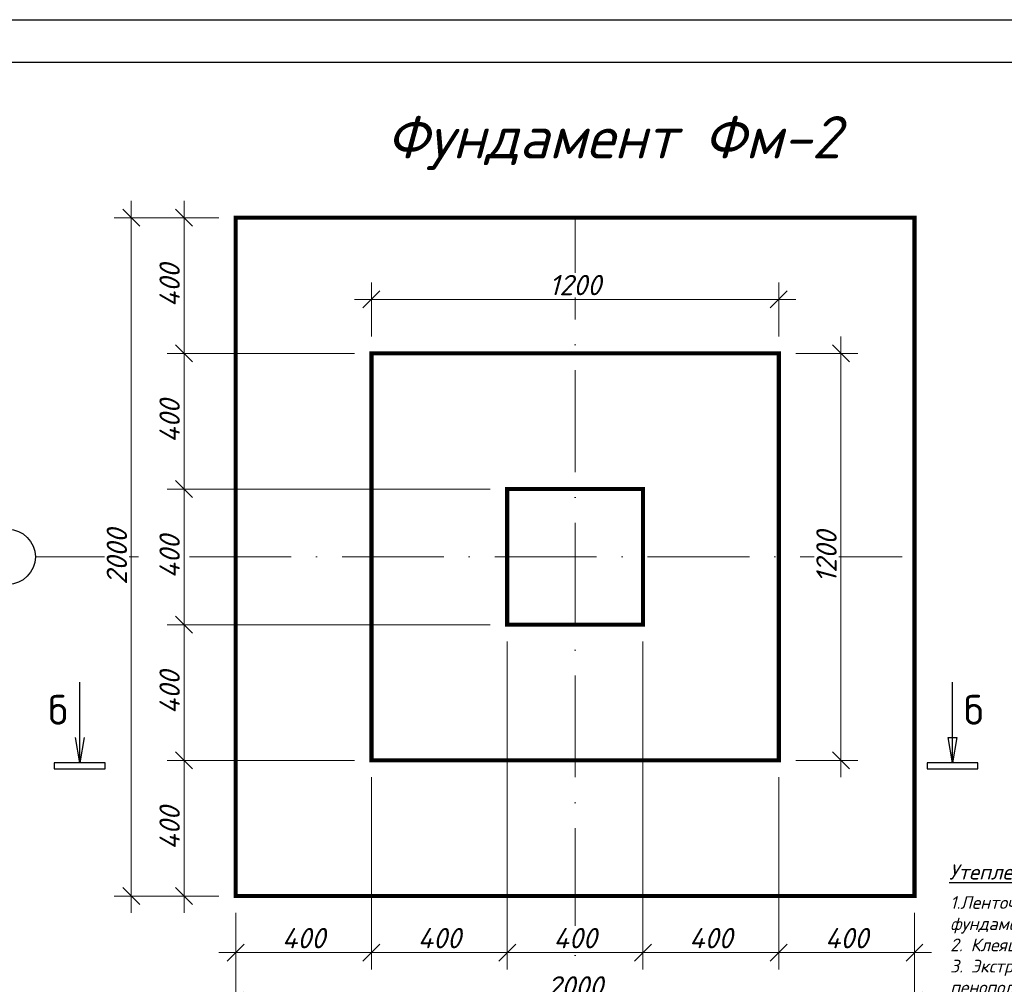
# Model space of a CAD drawing. Header units: millimetres. Extents: x 363306 to 7757304, y 1022887 to 1207196.
# Tile 28 of 256: x 531566 to 543171, y 1077300 to 1088678. Entities that reach past the tile are written whole.
import ezdxf

# ---------------------------------------------------------------- set-up
doc = ezdxf.new("R2010")
doc.units = ezdxf.units.MM
doc.linetypes.add('ACAD_ISO10W100', pattern=[18, 12, -3, 0, -3])
doc.layers.add('O3SAD', color=1, linetype='Continuous')
doc.layers.add('PLAN', color=250, linetype='Continuous', lineweight=25)
doc.layers.add('размеры', color=12, linetype='Continuous', lineweight=15)
doc.styles.get("Standard").update_dxf_attribs({"font": 'isocpeui.ttf'})
doc.styles.add('WMF-Times New Roman0', font='times.ttf')
doc.dimstyles.new('Санжар', dxfattribs={"dimtxt": 240, "dimasz": 200, "dimexe": 200, "dimexo": 200, "dimgap": 50, "dimtad": 1, "dimdec": 0, "dimtxsty": 'Standard', "dimblk": 'OBLIQUE', "dimcen": 2.5, "dimdle": 200, "dimclrd": 152, "dimclre": 152, "dimclrt": 152, "dimadec": 0, "dimazin": 0, "dimtfac": 1, "dimtdec": 0, "dimtmove": 0, "dimatfit": 3, "dimldrblk": 'OBLIQUE', "dimfxl": 0, "dimlwd": 0, "dimlwe": 0, "dimarcsym": 0})

# ---------------------------------------------------------------- blocks, each defined once
blk = doc.blocks.new('_Oblique')
at = {"color": 0, "linetype": 'ByBlock', "lineweight": -2}
blk.add_line((-0.5, -0.5), (0.5, 0.5), dxfattribs=at)
blk = doc.blocks.new('*D360')
at = {"lineweight": 0, "transparency": 16777216}
for p, q in [((535712, 1079742), (535712, 1077475)), ((534112, 1078142), (534112, 1077475)), ((533912, 1077675), (535912, 1077675))]:
    blk.add_line(p, q, dxfattribs=at)
at = {"layer": 'Defpoints', "color": 0, "lineweight": 25, "transparency": 16777216}
for p in [(535712, 1079942), (534112, 1078342), (535712, 1077675)]:
    blk.add_point(p, dxfattribs=at)
at = {"lineweight": 0, "transparency": 16777216, "xscale": 200, "yscale": 200, "zscale": 200, "rotation": 180}
blk.add_blockref('_Oblique', (534112, 1077675), dxfattribs=at)
at = {"lineweight": 0, "transparency": 16777216, "xscale": 200, "yscale": 200, "zscale": 200}
blk.add_blockref('_Oblique', (535712, 1077675), dxfattribs=at)
at = {"lineweight": 0, "transparency": 16777216, "insert": (534912, 1077845), "char_height": 240, "attachment_point": 5, "bg_fill": 3, "box_fill_scale": 1.1, "bg_fill_color": 256, "bg_fill_true_color": 13158600, "bg_fill_transparency": 0}
blk.add_mtext('400', dxfattribs=at)
blk = doc.blocks.new('*D361')
at = {"lineweight": 0, "transparency": 16777216}
for p, q in [((537312, 1081342), (537312, 1077475)), ((535712, 1079742), (535712, 1077475)), ((535512, 1077675), (537512, 1077675))]:
    blk.add_line(p, q, dxfattribs=at)
at = {"layer": 'Defpoints', "color": 0, "lineweight": 25, "transparency": 16777216}
for p in [(537312, 1081542), (535712, 1079942), (537312, 1077675)]:
    blk.add_point(p, dxfattribs=at)
at = {"lineweight": 0, "transparency": 16777216, "xscale": 200, "yscale": 200, "zscale": 200, "rotation": 180}
blk.add_blockref('_Oblique', (535712, 1077675), dxfattribs=at)
at = {"lineweight": 0, "transparency": 16777216, "xscale": 200, "yscale": 200, "zscale": 200}
blk.add_blockref('_Oblique', (537312, 1077675), dxfattribs=at)
at = {"lineweight": 0, "transparency": 16777216, "insert": (536512, 1077845), "char_height": 240, "attachment_point": 5, "bg_fill": 3, "box_fill_scale": 1.1, "bg_fill_color": 256, "bg_fill_true_color": 13158600, "bg_fill_transparency": 0}
blk.add_mtext('400', dxfattribs=at)
blk = doc.blocks.new('*D362')
at = {"lineweight": 0, "transparency": 16777216}
for p, q in [((537312, 1081342), (537312, 1077475)), ((538912, 1081342), (538912, 1077475)), ((537112, 1077675), (539112, 1077675))]:
    blk.add_line(p, q, dxfattribs=at)
at = {"layer": 'Defpoints', "color": 0, "lineweight": 25, "transparency": 16777216}
for p in [(537312, 1081542), (538912, 1081542), (538912, 1077675)]:
    blk.add_point(p, dxfattribs=at)
at = {"lineweight": 0, "transparency": 16777216, "xscale": 200, "yscale": 200, "zscale": 200, "rotation": 180}
blk.add_blockref('_Oblique', (537312, 1077675), dxfattribs=at)
at = {"lineweight": 0, "transparency": 16777216, "xscale": 200, "yscale": 200, "zscale": 200}
blk.add_blockref('_Oblique', (538912, 1077675), dxfattribs=at)
at = {"lineweight": 0, "transparency": 16777216, "insert": (538112, 1077845), "char_height": 240, "attachment_point": 5, "bg_fill": 3, "box_fill_scale": 1.1, "bg_fill_color": 256, "bg_fill_true_color": 13158600, "bg_fill_transparency": 0}
blk.add_mtext('400', dxfattribs=at)
blk = doc.blocks.new('*D363')
at = {"lineweight": 0, "transparency": 16777216}
for p, q in [((538912, 1081342), (538912, 1077475)), ((540512, 1079742), (540512, 1077475)), ((538712, 1077675), (540712, 1077675))]:
    blk.add_line(p, q, dxfattribs=at)
at = {"layer": 'Defpoints', "color": 0, "lineweight": 25, "transparency": 16777216}
for p in [(538912, 1081542), (540512, 1079942), (540512, 1077675)]:
    blk.add_point(p, dxfattribs=at)
at = {"lineweight": 0, "transparency": 16777216, "xscale": 200, "yscale": 200, "zscale": 200, "rotation": 180}
blk.add_blockref('_Oblique', (538912, 1077675), dxfattribs=at)
at = {"lineweight": 0, "transparency": 16777216, "xscale": 200, "yscale": 200, "zscale": 200}
blk.add_blockref('_Oblique', (540512, 1077675), dxfattribs=at)
at = {"lineweight": 0, "transparency": 16777216, "insert": (539712, 1077845), "char_height": 240, "attachment_point": 5, "bg_fill": 3, "box_fill_scale": 1.1, "bg_fill_color": 256, "bg_fill_true_color": 13158600, "bg_fill_transparency": 0}
blk.add_mtext('400', dxfattribs=at)
blk = doc.blocks.new('*D364')
at = {"lineweight": 0, "transparency": 16777216}
for p, q in [((540512, 1079742), (540512, 1077475)), ((542112, 1078142), (542112, 1077475)), ((540312, 1077675), (542312, 1077675))]:
    blk.add_line(p, q, dxfattribs=at)
at = {"layer": 'Defpoints', "color": 0, "lineweight": 25, "transparency": 16777216}
for p in [(540512, 1079942), (542112, 1078342), (542112, 1077675)]:
    blk.add_point(p, dxfattribs=at)
at = {"lineweight": 0, "transparency": 16777216, "xscale": 200, "yscale": 200, "zscale": 200, "rotation": 180}
blk.add_blockref('_Oblique', (540512, 1077675), dxfattribs=at)
at = {"lineweight": 0, "transparency": 16777216, "xscale": 200, "yscale": 200, "zscale": 200}
blk.add_blockref('_Oblique', (542112, 1077675), dxfattribs=at)
at = {"lineweight": 0, "transparency": 16777216, "insert": (541312, 1077845), "char_height": 240, "attachment_point": 5, "bg_fill": 3, "box_fill_scale": 1.1, "bg_fill_color": 256, "bg_fill_true_color": 13158600, "bg_fill_transparency": 0}
blk.add_mtext('400', dxfattribs=at)
blk = doc.blocks.new('*D230')
at = {"lineweight": 0, "transparency": 16777216}
for p, q in [((534112, 1078142), (534112, 1076906)), ((542112, 1078142), (542112, 1076906)), ((533912, 1077106), (542312, 1077106))]:
    blk.add_line(p, q, dxfattribs=at)
at = {"layer": 'Defpoints', "color": 0, "lineweight": 25, "transparency": 16777216}
for p in [(534112, 1078342), (542112, 1078342), (542112, 1077106)]:
    blk.add_point(p, dxfattribs=at)
at = {"lineweight": 0, "transparency": 16777216, "xscale": 200, "yscale": 200, "zscale": 200, "rotation": 180}
blk.add_blockref('_Oblique', (534112, 1077106), dxfattribs=at)
at = {"lineweight": 0, "transparency": 16777216, "xscale": 200, "yscale": 200, "zscale": 200}
blk.add_blockref('_Oblique', (542112, 1077106), dxfattribs=at)
at = {"lineweight": 0, "transparency": 16777216, "insert": (538112, 1077276), "char_height": 240, "attachment_point": 5, "bg_fill": 3, "box_fill_scale": 1.1, "bg_fill_color": 256, "bg_fill_true_color": 13158600, "bg_fill_transparency": 0}
blk.add_mtext('2000', dxfattribs=at)
blk = doc.blocks.new('*D231')
at = {"lineweight": 0, "transparency": 16777216}
for p, q in [((533503, 1078142), (533503, 1080142)), ((535512, 1079942), (533303, 1079942)), ((533912, 1078342), (533303, 1078342))]:
    blk.add_line(p, q, dxfattribs=at)
at = {"layer": 'Defpoints', "color": 0, "lineweight": 25, "transparency": 16777216}
for p in [(533503, 1079942), (535712, 1079942), (534112, 1078342)]:
    blk.add_point(p, dxfattribs=at)
at = {"lineweight": 0, "transparency": 16777216, "xscale": 200, "yscale": 200, "zscale": 200}
for p, rotation in [((533503, 1079942), 90), ((533503, 1078342), 270)]:
    blk.add_blockref('_Oblique', p, dxfattribs=dict(at, rotation=rotation))
at = {"lineweight": 0, "transparency": 16777216, "insert": (533333, 1079142), "char_height": 240, "attachment_point": 5, "rotation": 90, "bg_fill": 3, "box_fill_scale": 1.1, "bg_fill_color": 256, "bg_fill_true_color": 13158600, "bg_fill_transparency": 0}
blk.add_mtext('400', dxfattribs=at)
blk = doc.blocks.new('*D232')
at = {"lineweight": 0, "transparency": 16777216}
for p, q in [((533503, 1079742), (533503, 1081742)), ((537112, 1081542), (533303, 1081542)), ((535512, 1079942), (533303, 1079942))]:
    blk.add_line(p, q, dxfattribs=at)
at = {"layer": 'Defpoints', "color": 0, "lineweight": 25, "transparency": 16777216}
for p in [(533503, 1081542), (537312, 1081542), (535712, 1079942)]:
    blk.add_point(p, dxfattribs=at)
at = {"lineweight": 0, "transparency": 16777216, "xscale": 200, "yscale": 200, "zscale": 200}
for p, rotation in [((533503, 1081542), 90), ((533503, 1079942), 270)]:
    blk.add_blockref('_Oblique', p, dxfattribs=dict(at, rotation=rotation))
at = {"lineweight": 0, "transparency": 16777216, "insert": (533333, 1080742), "char_height": 240, "attachment_point": 5, "rotation": 90, "bg_fill": 3, "box_fill_scale": 1.1, "bg_fill_color": 256, "bg_fill_true_color": 13158600, "bg_fill_transparency": 0}
blk.add_mtext('400', dxfattribs=at)
blk = doc.blocks.new('*D365')
at = {"lineweight": 0, "transparency": 16777216}
for p, q in [((533503, 1081342), (533503, 1083342)), ((537112, 1083142), (533303, 1083142)), ((537112, 1081542), (533303, 1081542))]:
    blk.add_line(p, q, dxfattribs=at)
at = {"layer": 'Defpoints', "color": 0, "lineweight": 25, "transparency": 16777216}
for p in [(533503, 1083142), (537312, 1083142), (537312, 1081542)]:
    blk.add_point(p, dxfattribs=at)
at = {"lineweight": 0, "transparency": 16777216, "xscale": 200, "yscale": 200, "zscale": 200}
for p, rotation in [((533503, 1083142), 90), ((533503, 1081542), 270)]:
    blk.add_blockref('_Oblique', p, dxfattribs=dict(at, rotation=rotation))
at = {"lineweight": 0, "transparency": 16777216, "insert": (533333, 1082342), "char_height": 240, "attachment_point": 5, "rotation": 90, "bg_fill": 3, "box_fill_scale": 1.1, "bg_fill_color": 256, "bg_fill_true_color": 13158600, "bg_fill_transparency": 0}
blk.add_mtext('400', dxfattribs=at)
blk = doc.blocks.new('*D366')
at = {"lineweight": 0, "transparency": 16777216}
for p, q in [((533503, 1082942), (533503, 1084942)), ((535512, 1084742), (533303, 1084742)), ((537112, 1083142), (533303, 1083142))]:
    blk.add_line(p, q, dxfattribs=at)
at = {"layer": 'Defpoints', "color": 0, "lineweight": 25, "transparency": 16777216}
for p in [(533503, 1084742), (535712, 1084742), (537312, 1083142)]:
    blk.add_point(p, dxfattribs=at)
at = {"lineweight": 0, "transparency": 16777216, "xscale": 200, "yscale": 200, "zscale": 200}
for p, rotation in [((533503, 1084742), 90), ((533503, 1083142), 270)]:
    blk.add_blockref('_Oblique', p, dxfattribs=dict(at, rotation=rotation))
at = {"lineweight": 0, "transparency": 16777216, "insert": (533333, 1083942), "char_height": 240, "attachment_point": 5, "rotation": 90, "bg_fill": 3, "box_fill_scale": 1.1, "bg_fill_color": 256, "bg_fill_true_color": 13158600, "bg_fill_transparency": 0}
blk.add_mtext('400', dxfattribs=at)
blk = doc.blocks.new('*D367')
at = {"lineweight": 0, "transparency": 16777216}
for p, q in [((533503, 1084542), (533503, 1086542)), ((533912, 1086342), (533303, 1086342)), ((535512, 1084742), (533303, 1084742))]:
    blk.add_line(p, q, dxfattribs=at)
at = {"layer": 'Defpoints', "color": 0, "lineweight": 25, "transparency": 16777216}
for p in [(533503, 1086342), (534112, 1086342), (535712, 1084742)]:
    blk.add_point(p, dxfattribs=at)
at = {"lineweight": 0, "transparency": 16777216, "xscale": 200, "yscale": 200, "zscale": 200}
for p, rotation in [((533503, 1086342), 90), ((533503, 1084742), 270)]:
    blk.add_blockref('_Oblique', p, dxfattribs=dict(at, rotation=rotation))
at = {"lineweight": 0, "transparency": 16777216, "insert": (533333, 1085542), "char_height": 240, "attachment_point": 5, "rotation": 90, "bg_fill": 3, "box_fill_scale": 1.1, "bg_fill_color": 256, "bg_fill_true_color": 13158600, "bg_fill_transparency": 0}
blk.add_mtext('400', dxfattribs=at)
blk = doc.blocks.new('*D233')
at = {"lineweight": 0, "transparency": 16777216}
for p, q in [((532881, 1086542), (532881, 1078142)), ((533912, 1086342), (532681, 1086342)), ((533912, 1078342), (532681, 1078342))]:
    blk.add_line(p, q, dxfattribs=at)
at = {"layer": 'Defpoints', "color": 0, "lineweight": 25, "transparency": 16777216}
for p in [(534112, 1086342), (532881, 1078342), (534112, 1078342)]:
    blk.add_point(p, dxfattribs=at)
at = {"lineweight": 0, "transparency": 16777216, "xscale": 200, "yscale": 200, "zscale": 200}
for p, rotation in [((532881, 1086342), 90), ((532881, 1078342), 270)]:
    blk.add_blockref('_Oblique', p, dxfattribs=dict(at, rotation=rotation))
at = {"lineweight": 0, "transparency": 16777216, "insert": (532711, 1082342), "char_height": 240, "attachment_point": 5, "rotation": 90, "bg_fill": 3, "box_fill_scale": 1.1, "bg_fill_color": 256, "bg_fill_true_color": 13158600, "bg_fill_transparency": 0}
blk.add_mtext('2000', dxfattribs=at)
blk = doc.blocks.new('*D310')
at = {"lineweight": 0, "transparency": 16777216}
for p, q in [((535712, 1084942), (535712, 1085578)), ((540512, 1084942), (540512, 1085578)), ((535512, 1085378), (540712, 1085378))]:
    blk.add_line(p, q, dxfattribs=at)
at = {"layer": 'Defpoints', "color": 0, "lineweight": 25, "transparency": 16777216}
for p in [(540512, 1085378), (535712, 1084742), (540512, 1084742)]:
    blk.add_point(p, dxfattribs=at)
at = {"lineweight": 0, "transparency": 16777216, "xscale": 200, "yscale": 200, "zscale": 200, "rotation": 180}
blk.add_blockref('_Oblique', (535712, 1085378), dxfattribs=at)
at = {"lineweight": 0, "transparency": 16777216, "xscale": 200, "yscale": 200, "zscale": 200}
blk.add_blockref('_Oblique', (540512, 1085378), dxfattribs=at)
at = {"lineweight": 0, "transparency": 16777216, "insert": (538112, 1085548), "char_height": 240, "attachment_point": 5, "bg_fill": 3, "box_fill_scale": 1.1, "bg_fill_color": 256, "bg_fill_true_color": 13158600, "bg_fill_transparency": 0}
blk.add_mtext('1200', dxfattribs=at)
blk = doc.blocks.new('*D180')
at = {"lineweight": 0, "transparency": 16777216}
for p, q in [((541245, 1079742), (541245, 1084942)), ((540712, 1084742), (541445, 1084742)), ((540712, 1079942), (541445, 1079942))]:
    blk.add_line(p, q, dxfattribs=at)
at = {"layer": 'Defpoints', "color": 0, "lineweight": 25, "transparency": 16777216}
for p in [(540512, 1084742), (541245, 1084742), (540512, 1079942)]:
    blk.add_point(p, dxfattribs=at)
at = {"lineweight": 0, "transparency": 16777216, "xscale": 200, "yscale": 200, "zscale": 200}
for p, rotation in [((541245, 1084742), 90), ((541245, 1079942), 270)]:
    blk.add_blockref('_Oblique', p, dxfattribs=dict(at, rotation=rotation))
at = {"lineweight": 0, "transparency": 16777216, "insert": (541075, 1082342), "char_height": 240, "attachment_point": 5, "rotation": 90, "bg_fill": 3, "box_fill_scale": 1.1, "bg_fill_color": 256, "bg_fill_true_color": 13158600, "bg_fill_transparency": 0}
blk.add_mtext('1200', dxfattribs=at)

msp = doc.modelspace()

# ---------------------------------------------------------------- linework, layer by layer
at = {"color": 1, "linetype": 'ACAD_ISO10W100', "lineweight": 9, "ltscale": 100}
for p, q in [((538111.728, 1086342.45), (538111.728, 1076414.726)), ((531765.12, 1082342.45), (542111.728, 1082342.45))]:
    msp.add_line(p, q, dxfattribs=at)
at = {"linetype": 'Continuous', "lineweight": 25}
for p, q in [((532273.664, 1079912.655), (532223.386, 1080213.105)), ((532323.942, 1080213.105), (532273.664, 1079912.655)), ((542559.695, 1079912.655), (542509.417, 1080213.105)), ((542509.417, 1080213.105), (542609.973, 1080213.105)), ((542609.973, 1080213.105), (542559.695, 1079912.655)), ((531973.664, 1079912.655), (531973.664, 1079842.655)), ((532573.664, 1079912.655), (531973.664, 1079912.655)), ((531973.664, 1079842.655), (532573.664, 1079842.655)), ((532573.664, 1079842.655), (532573.664, 1079912.655)), ((542859.695, 1079912.655), (542259.695, 1079912.655)), ((542259.695, 1079912.655), (542259.695, 1079842.655)), ((542259.695, 1079842.655), (542859.695, 1079842.655)), ((542859.695, 1079842.655), (542859.695, 1079912.655))]:
    msp.add_line(p, q, dxfattribs=at)
at = {"lineweight": 30}
msp.add_lwpolyline([(517706.348, 1088178.072), (557206.348, 1088178.072), (557206.348, 1059478.072), (517706.348, 1059478.072)], close=True, dxfattribs=at)
at = {"linetype": 'Continuous', "lineweight": 25}
for points in [[(532273.664, 1079912.655), (532273.664, 1080862.655)], [(542559.695, 1079912.655), (542559.695, 1080862.655)]]:
    msp.add_lwpolyline(points, dxfattribs=at)
at = {"layer": 'O3SAD', "color": 1}
msp.add_lwpolyline([(515706.348, 1088678.072), (557706.348, 1088678.072), (557706.348, 1058978.072), (515706.348, 1058978.072)], close=True, dxfattribs=at)
at = {"layer": 'PLAN', "color": 158, "lineweight": 30}
msp.add_circle((531425.579, 1082342.45), 324.885, dxfattribs=at)
at = {"layer": 'размеры', "color": 18, "lineweight": 0, "ltscale": 5, "true_color": 0x000000, "const_width": 50}
for points in [[(542111.728, 1078342.45), (534111.728, 1078342.45), (534111.728, 1086342.45), (542111.728, 1086342.45)], [(540511.728, 1079942.45), (535711.728, 1079942.45), (535711.728, 1084742.45), (540511.728, 1084742.45)], [(538911.728, 1081542.45), (537311.728, 1081542.45), (537311.728, 1083142.45), (538911.728, 1083142.45)]]:
    msp.add_lwpolyline(points, close=True, dxfattribs=at)

# ---------------------------------------------------------------- texts
at = {"color": 18, "lineweight": 0, "true_color": 0x000000, "char_height": 500, "width": 5758.00229, "attachment_point": 1}
for s, insert in [('\\pi138.66;Фундамент Фм-1', (523107.312, 1087814.971)), ('\\pi98.13;Фундамент Фм-2', (535788.691, 1087541.653))]:
    msp.add_mtext(s, dxfattribs=dict(at, insert=insert))
at = {"linetype": 'Continuous', "lineweight": 25, "char_height": 350, "width": 385.26515, "attachment_point": 1}
for insert in [(531902.679, 1080712.655), (542694.695, 1080712.655)]:
    msp.add_mtext('\\fISOCPEUR|b0|i0|c0|p34;\\W1.0000000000;\\T1.0000000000;\\o\\lб', dxfattribs=dict(at, insert=insert))
at = {"color": 0, "insert": (542531.99, 1078340.238, 0), "char_height": 150, "width": 3018.88097, "attachment_point": 1, "style": 'WMF-Times New Roman0'}
msp.add_mtext('{\\fISOCPEUR|b0|i1|c0|p34;1.\\fISOCPEUR|b0|i1|c204|p34;Ленточный монолитный \\Pфундамент из бетона кл\\fISOCPEUR|b0|i1|c0|p34;. \\fISOCPEUR|b0|i1|c204|p34;В\\fISOCPEUR|b0|i1|c0|p34;15.\\P2. \\fISOCPEUR|b0|i1|c204|p34;Клеящий состав \\fISOCPEUR|b0|i1|c0|p34;1 \\fISOCPEUR|b0|i1|c204|p34;слой\\fISOCPEUR|b0|i1|c0|p34;.\\P3. \\fISOCPEUR|b0|i1|c204|p34;Экструдированного пенополистирола (XPS). толщ\\fISOCPEUR|b0|i1|c0|p34;. 50\\fISOCPEUR|b0|i1|c204|p34;мм\\fISOCPEUR|b0|i1|c0|p34;.}', dxfattribs=at)

# ---------------------------------------------------------------- next in the draw order: dimensions: what is measured, and where the dimension line sits
at = {"color": 18, "lineweight": 0, "true_color": 0x000000}
dim = msp.add_linear_dim(base=(535711.728, 1077674.983), p1=(534111.728, 1078342.45), p2=(535711.728, 1079942.45), dimstyle='Санжар', override={"dimlfac": 0.25, "dimclrd": 256, "dimclre": 256, "dimclrt": 256, "dimtmove": 1, "dimfxl": 0.18, "dimtfill": 1, "dimarcsym": 2}, dxfattribs=at)
dim.commit()
dim.dimension.update_dxf_attribs({"geometry": '*D360', "text_midpoint": (534911.728, 1077844.983)})

# ---------------------------------------------------------------- next in the draw order: dimensions: what is measured, and where the dimension line sits
dim = msp.add_linear_dim(base=(537311.728, 1077674.983), p1=(535711.728, 1079942.45), p2=(537311.728, 1081542.45), dimstyle='Санжар', override={"dimlfac": 0.25, "dimclrd": 256, "dimclre": 256, "dimclrt": 256, "dimtmove": 1, "dimfxl": 0.18, "dimtfill": 1, "dimarcsym": 2}, dxfattribs=at)
dim.commit()
dim.dimension.update_dxf_attribs({"geometry": '*D361', "text_midpoint": (536511.728, 1077844.983)})

# ---------------------------------------------------------------- next in the draw order: dimensions: what is measured, and where the dimension line sits
dim = msp.add_linear_dim(base=(538911.728, 1077674.983), p1=(537311.728, 1081542.45), p2=(538911.728, 1081542.45), dimstyle='Санжар', override={"dimlfac": 0.25, "dimclrd": 256, "dimclre": 256, "dimclrt": 256, "dimtmove": 1, "dimfxl": 0.18, "dimtfill": 1, "dimarcsym": 2}, dxfattribs=at)
dim.commit()
dim.dimension.update_dxf_attribs({"geometry": '*D362', "text_midpoint": (538111.728, 1077844.983)})

# ---------------------------------------------------------------- next in the draw order: dimensions: what is measured, and where the dimension line sits
dim = msp.add_linear_dim(base=(540511.728, 1077674.983), p1=(538911.728, 1081542.45), p2=(540511.728, 1079942.45), dimstyle='Санжар', override={"dimlfac": 0.25, "dimclrd": 256, "dimclre": 256, "dimclrt": 256, "dimtmove": 1, "dimfxl": 0.18, "dimtfill": 1, "dimarcsym": 2}, dxfattribs=at)
dim.commit()
dim.dimension.update_dxf_attribs({"geometry": '*D363', "text_midpoint": (539711.728, 1077844.983)})

# ---------------------------------------------------------------- next in the draw order: dimensions: what is measured, and where the dimension line sits
dim = msp.add_linear_dim(base=(542111.728, 1077674.983), p1=(540511.728, 1079942.45), p2=(542111.728, 1078342.45), dimstyle='Санжар', override={"dimlfac": 0.25, "dimclrd": 256, "dimclre": 256, "dimclrt": 256, "dimtmove": 1, "dimfxl": 0.18, "dimtfill": 1, "dimarcsym": 2}, dxfattribs=at)
dim.commit()
dim.dimension.update_dxf_attribs({"geometry": '*D364', "text_midpoint": (541311.728, 1077844.983)})

# ---------------------------------------------------------------- next in the draw order: texts
at = {"color": 0, "insert": (542175.968, 1078715.989, 0), "char_height": 180, "width": 5564.87897, "attachment_point": 1, "style": 'WMF-Times New Roman0'}
msp.add_mtext('{\\fISOCPEUR|b0|i1|c0|p34;   \\fISOCPEUR|b0|i1|c204|p34;\\LУтепления фундамента}', dxfattribs=at)

# ---------------------------------------------------------------- next in the draw order: dimensions: what is measured, and where the dimension line sits
at = {"color": 18, "lineweight": 0, "true_color": 0x000000}
dim = msp.add_linear_dim(base=(542111.728, 1077106.086), p1=(534111.728, 1078342.45), p2=(542111.728, 1078342.45), dimstyle='Санжар', override={"dimlfac": 0.25, "dimclrd": 256, "dimclre": 256, "dimclrt": 256, "dimtmove": 1, "dimfxl": 0.18, "dimtfill": 1, "dimarcsym": 2}, dxfattribs=at)
dim.commit()
dim.dimension.update_dxf_attribs({"geometry": '*D230', "text_midpoint": (538111.728, 1077276.086)})

# ---------------------------------------------------------------- next in the draw order: dimensions: what is measured, and where the dimension line sits
dim = msp.add_linear_dim(base=(533503.333, 1079942.45), p1=(534111.728, 1078342.45), p2=(535711.728, 1079942.45), angle=90, dimstyle='Санжар', override={"dimlfac": 0.25, "dimclrd": 256, "dimclre": 256, "dimclrt": 256, "dimtmove": 1, "dimfxl": 0.18, "dimtfill": 1, "dimarcsym": 2}, dxfattribs=at)
dim.commit()
dim.dimension.update_dxf_attribs({"geometry": '*D231', "text_midpoint": (533333.333, 1079142.45)})

# ---------------------------------------------------------------- next in the draw order: dimensions: what is measured, and where the dimension line sits
dim = msp.add_linear_dim(base=(533503.333, 1081542.45), p1=(535711.728, 1079942.45), p2=(537311.728, 1081542.45), angle=90, dimstyle='Санжар', override={"dimlfac": 0.25, "dimclrd": 256, "dimclre": 256, "dimclrt": 256, "dimtmove": 1, "dimfxl": 0.18, "dimtfill": 1, "dimarcsym": 2}, dxfattribs=at)
dim.commit()
dim.dimension.update_dxf_attribs({"geometry": '*D232', "text_midpoint": (533333.333, 1080742.45)})

# ---------------------------------------------------------------- next in the draw order: dimensions: what is measured, and where the dimension line sits
dim = msp.add_linear_dim(base=(533503.333, 1083142.45), p1=(537311.728, 1081542.45), p2=(537311.728, 1083142.45), angle=90, dimstyle='Санжар', override={"dimlfac": 0.25, "dimclrd": 256, "dimclre": 256, "dimclrt": 256, "dimtmove": 1, "dimfxl": 0.18, "dimtfill": 1, "dimarcsym": 2}, dxfattribs=at)
dim.commit()
dim.dimension.update_dxf_attribs({"geometry": '*D365', "text_midpoint": (533333.333, 1082342.45)})

# ---------------------------------------------------------------- next in the draw order: dimensions: what is measured, and where the dimension line sits
dim = msp.add_linear_dim(base=(533503.333, 1084742.45), p1=(537311.728, 1083142.45), p2=(535711.728, 1084742.45), angle=90, dimstyle='Санжар', override={"dimlfac": 0.25, "dimclrd": 256, "dimclre": 256, "dimclrt": 256, "dimtmove": 1, "dimfxl": 0.18, "dimtfill": 1, "dimarcsym": 2}, dxfattribs=at)
dim.commit()
dim.dimension.update_dxf_attribs({"geometry": '*D366', "text_midpoint": (533333.333, 1083942.45)})

# ---------------------------------------------------------------- next in the draw order: dimensions: what is measured, and where the dimension line sits
dim = msp.add_linear_dim(base=(533503.333, 1086342.45), p1=(535711.728, 1084742.45), p2=(534111.728, 1086342.45), angle=90, dimstyle='Санжар', override={"dimlfac": 0.25, "dimclrd": 256, "dimclre": 256, "dimclrt": 256, "dimtmove": 1, "dimfxl": 0.18, "dimtfill": 1, "dimarcsym": 2}, dxfattribs=at)
dim.commit()
dim.dimension.update_dxf_attribs({"geometry": '*D367', "text_midpoint": (533333.333, 1085542.45)})

# ---------------------------------------------------------------- next in the draw order: dimensions: what is measured, and where the dimension line sits
dim = msp.add_linear_dim(base=(532881.431, 1078342.45), p1=(534111.728, 1086342.45), p2=(534111.728, 1078342.45), angle=90, dimstyle='Санжар', override={"dimlfac": 0.25, "dimclrd": 256, "dimclre": 256, "dimclrt": 256, "dimtmove": 1, "dimfxl": 0.18, "dimtfill": 1, "dimarcsym": 2}, dxfattribs=at)
dim.commit()
dim.dimension.update_dxf_attribs({"geometry": '*D233', "text_midpoint": (532711.431, 1082342.45)})
dim = msp.add_linear_dim(base=(540511.728, 1085378.484), p1=(535711.728, 1084742.45), p2=(540511.728, 1084742.45), dimstyle='Санжар', override={"dimlfac": 0.25, "dimclrd": 256, "dimclre": 256, "dimclrt": 256, "dimtmove": 1, "dimfxl": 0.18, "dimtfill": 1, "dimarcsym": 2}, dxfattribs=at)
dim.commit()
dim.dimension.update_dxf_attribs({"geometry": '*D310', "text_midpoint": (538111.728, 1085548.484)})

# ---------------------------------------------------------------- next in the draw order: dimensions: what is measured, and where the dimension line sits
dim = msp.add_linear_dim(base=(541245.277, 1084742.45), p1=(540511.728, 1079942.45), p2=(540511.728, 1084742.45), angle=90, dimstyle='Санжар', override={"dimlfac": 0.25, "dimclrd": 256, "dimclre": 256, "dimclrt": 256, "dimtmove": 1, "dimfxl": 0.18, "dimtfill": 1, "dimarcsym": 2}, dxfattribs=at)
dim.commit()
dim.dimension.update_dxf_attribs({"geometry": '*D180', "text_midpoint": (541075.277, 1082342.45)})

doc.saveas('drawing.dxf')
